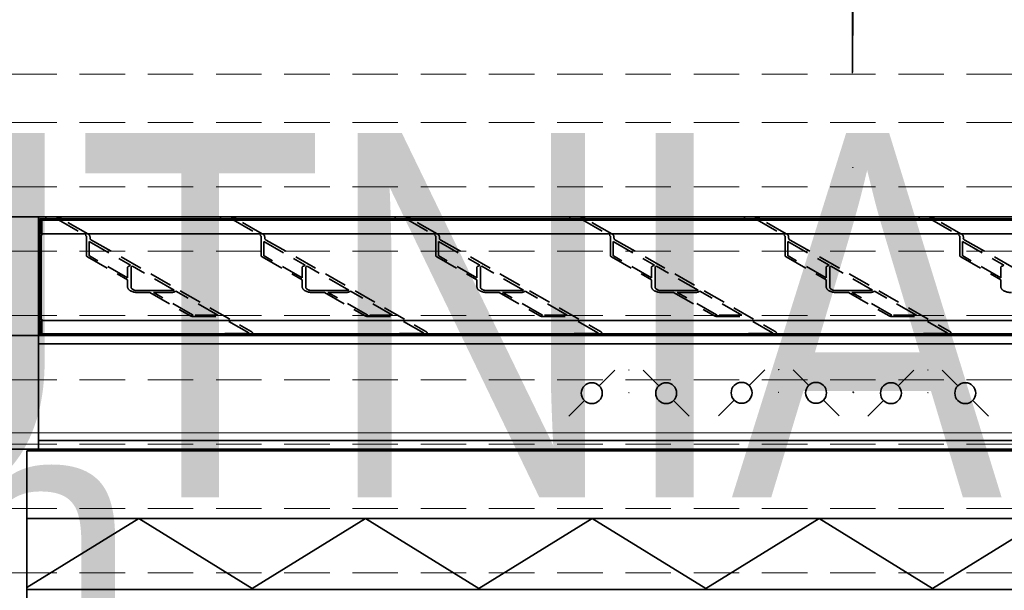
# Model space of a CAD drawing. Header units: millimetres. Extents: x 42175 to 97175, y 10092 to 468192.
# Tile 73 of 256: x 61544 to 62626, y 26253 to 26879. Entities that reach past the tile are written whole.
import ezdxf

# ---------------------------------------------------------------- set-up
doc = ezdxf.new("R2010")
doc.units = ezdxf.units.MM
doc.header["$XCLIPFRAME"] = 2
doc.linetypes.add('DASHED', pattern=[0.75, 0.5, -0.25])
doc.linetypes.add('HIDDEN', pattern=[0.375, 0.25, -0.125])
for name, color, linetype in [('10_ALL_FEATURES', 8, 'Continuous'), ('czarna_kolka', 8, 'Continuous'), ('DEFAULT_2', 8, 'Continuous'), ('FLUID-Cz2', 8, 'Continuous'), ('FLUID-Cz2-150-ARRDU', 8, 'Continuous'), ('FLUID-Wy2', 8, 'Continuous'), ('FLUID-Wy2-150-ARRDU', 8, 'Continuous'), ('FLUID-Wy2-150-ARRGR', 8, 'Continuous'), ('kontury', 8, 'Continuous')]:
    doc.layers.add(name, color=color, linetype=linetype)
doc.styles.add('STYL_AUTOMATYCZNY_1', font='ARIALN.TTF')
doc.styles.add('STYL_AUTOMATYCZNY_13', font='ARIALN.TTF', dxfattribs={"width": 0.8})
picture_1 = doc.add_image_def('image1.bmp', size_in_pixel=(951, 911))

msp = doc.modelspace()

# ---------------------------------------------------------------- linework, layer by layer
at = {"color": 8, "linetype": 'Continuous', "lineweight": 35, "ltscale": 100}
for p, q in [((61564.8, 26534.3), (61564.8, 26659.2)), ((61564.8, 26534.3), (61564.8, 26659.2)), ((61564.8, 26658.8), (61566.7, 26658.8)), ((61564.8, 26658.8), (61566.7, 26658.8)), ((61566.7, 26659.2), (61566.7, 26644.4)), ((61566.7, 26659.2), (61566.7, 26644.4)), ((61567.6, 26660.8), (61567.6, 26659.7)), ((61567.6, 26660.8), (63352.9, 26660.8)), ((61567.6, 26660.8), (61567.6, 26659.7)), ((61567.6, 26660.8), (63352.9, 26660.8)), ((61567.6, 26659.7), (61568.4, 26659.7)), ((61567.6, 26659.7), (61568.4, 26659.7)), ((61568.4, 26660.8), (61568.4, 26644.4)), ((61568.4, 26660.8), (61568.4, 26644.4)), ((61568.4, 26659.2), (63352.1, 26659.2)), ((61568.4, 26659.2), (63352.1, 26659.2)), ((61590.2, 26660.8), (61589.5, 26661.2)), ((61590.2, 26660.8), (61589.5, 26661.2)), ((61774.5, 26660.8), (61765.8, 26660.8)), ((61774.5, 26660.8), (61765.8, 26660.8)), ((61782.2, 26660.8), (61781.5, 26661.2)), ((61782.2, 26660.8), (61781.5, 26661.2)), ((61782.2, 26660.8), (61781.5, 26661.2)), ((61782.2, 26660.8), (61781.5, 26661.2)), ((61966.4, 26660.8), (61957.8, 26660.8)), ((61966.4, 26660.8), (61957.8, 26660.8)), ((61974.2, 26660.8), (61973.4, 26661.2)), ((61974.2, 26660.8), (61973.4, 26661.2)), ((61974.2, 26660.8), (61973.4, 26661.2)), ((61974.2, 26660.8), (61973.4, 26661.2)), ((62158.4, 26660.8), (62149.7, 26660.8)), ((62158.4, 26660.8), (62149.7, 26660.8)), ((62166.1, 26660.8), (62165.4, 26661.2)), ((62166.1, 26660.8), (62165.4, 26661.2)), ((62166.1, 26660.8), (62165.4, 26661.2)), ((62166.1, 26660.8), (62165.4, 26661.2)), ((62350.3, 26660.8), (62341.7, 26660.8)), ((62350.3, 26660.8), (62341.7, 26660.8)), ((62358.1, 26660.8), (62357.4, 26661.2)), ((62358.1, 26660.8), (62357.4, 26661.2)), ((62358.1, 26660.8), (62357.4, 26661.2)), ((62358.1, 26660.8), (62357.4, 26661.2)), ((62542.3, 26660.8), (62533.7, 26660.8)), ((62542.3, 26660.8), (62533.7, 26660.8)), ((62550.1, 26660.8), (62549.3, 26661.2)), ((62550.1, 26660.8), (62549.3, 26661.2)), ((62550.1, 26660.8), (62549.3, 26661.2)), ((62550.1, 26660.8), (62549.3, 26661.2)), ((61564.8, 26644.4), (61566.7, 26644.4)), ((61564.8, 26644.4), (61566.7, 26644.4)), ((61568.4, 26644.4), (61568.4, 26642.8)), ((61568.4, 26644.4), (63352.1, 26644.4)), ((61568.4, 26644.4), (61568.4, 26642.8)), ((61568.4, 26644.4), (63352.1, 26644.4)), ((61564.8, 26642.8), (61568.4, 26642.8)), ((61564.8, 26642.8), (61568.4, 26642.8)), ((61566.7, 26550.7), (61566.7, 26642.8)), ((61566.7, 26550.7), (61566.7, 26642.8)), ((61567.6, 26642.8), (61567.6, 26624.1)), ((61567.6, 26642.8), (61567.6, 26624.1)), ((61567.6, 26620.4), (61567.6, 26572.9)), ((61567.6, 26620.4), (61567.6, 26572.9)), ((61708.5, 26581.9), (61676.3, 26581.9)), ((61708.5, 26581.9), (61676.3, 26581.9)), ((61900.4, 26581.9), (61868.3, 26581.9)), ((61900.4, 26581.9), (61868.3, 26581.9)), ((62092.4, 26581.9), (62060.3, 26581.9)), ((62092.4, 26581.9), (62060.3, 26581.9)), ((62284.4, 26581.9), (62252.2, 26581.9)), ((62284.4, 26581.9), (62252.2, 26581.9)), ((62476.3, 26581.9), (62444.2, 26581.9)), ((62476.3, 26581.9), (62444.2, 26581.9)), ((61567.6, 26569.2), (61567.6, 26550.7)), ((61567.6, 26569.2), (61567.6, 26550.7)), ((61564.8, 26550.7), (61568.4, 26550.7)), ((61564.8, 26550.7), (61568.4, 26550.7)), ((61564.8, 26549.2), (61566.7, 26549.2)), ((61564.8, 26549.2), (61566.7, 26549.2)), ((61566.7, 26534.3), (61566.7, 26549.2)), ((61566.7, 26534.3), (61566.7, 26549.2)), ((61568.4, 26549.2), (61568.4, 26550.7)), ((61568.4, 26549.2), (61568.4, 26550.7)), ((61568.4, 26549.2), (61568.4, 26532.9)), ((61568.4, 26549.2), (63352.1, 26549.2)), ((61568.4, 26549.2), (61568.4, 26532.9)), ((61568.4, 26549.2), (63352.1, 26549.2)), ((61564.8, 26534.8), (61566.7, 26534.8)), ((61564.8, 26534.8), (61566.7, 26534.8)), ((61564.8, 26532.8), (61564.8, 26407.8)), ((61564.8, 26532.8), (61564.8, 26407.8)), ((61567.6, 26532.8), (61567.6, 26533.8)), ((61567.6, 26533.8), (61568.4, 26533.8)), ((61567.6, 26532.8), (61567.6, 26533.8)), ((61567.6, 26533.8), (61568.4, 26533.8)), ((61568.4, 26534.3), (63352.1, 26534.3)), ((61568.4, 26534.3), (63352.1, 26534.3)), ((61564.8, 26523.4), (63355.8, 26523.4)), ((61564.8, 26523.4), (63355.8, 26523.4)), ((61564.8, 26417.2), (63355.8, 26417.2)), ((61564.8, 26417.2), (63355.8, 26417.2)), ((61551.8, 26407.8), (61511.8, 26407.8)), ((61551.8, 26407.8), (61511.8, 26407.8)), ((61551.8, 26407.8), (63368.8, 26407.8)), ((61551.8, 26407.8), (63368.8, 26407.8)), ((61551.8, 26405.8), (63368.8, 26405.8)), ((61551.8, 26405.8), (61551.8, 25326.8)), ((61551.8, 26405.8), (63368.8, 26405.8)), ((61551.8, 26405.8), (61551.8, 25330.8)), ((61564.8, 26407.8), (61564.8, 26405.8)), ((61564.8, 26407.8), (61564.8, 26405.8))]:
    msp.add_line(p, q, dxfattribs=at)
at = {"color": 8, "linetype": 'Continuous', "lineweight": 35, "ltscale": 100, "flags": 128}
for points in [[(61534.8, 26652.6), (61534.8, 26662.8), (63385.8, 26662.8), (63385.8, 26652.6)], [(61534.8, 26652.6), (61534.8, 26662.8), (63385.8, 26662.8), (63385.8, 26652.6)], [(61534.8, 26543), (61534.8, 26532.8), (63385.8, 26532.8), (63385.8, 26543)], [(61534.8, 26543), (61534.8, 26532.8), (63385.8, 26532.8), (63385.8, 26543)], [(61534.8, 26523), (61534.8, 26532.8), (63385.8, 26532.8), (63385.8, 26523)], [(61534.8, 26523), (61534.8, 26532.8), (63385.8, 26532.8), (63385.8, 26523)], [(61534.8, 26417.6), (61534.8, 26407.8), (63385.8, 26407.8), (63385.8, 26417.6)], [(61534.8, 26417.6), (61534.8, 26407.8), (63385.8, 26407.8), (63385.8, 26417.6)]]:
    msp.add_lwpolyline(points, dxfattribs=at)
for points in [[(61564.8, 26662.8), (61564.8, 26532.8), (63355.8, 26532.8), (63355.8, 26662.8)], [(61564.8, 26662.8), (61564.8, 26532.8), (63355.8, 26532.8), (63355.8, 26662.8)], [(61511.8, 26407.8), (63368.8, 26407.8), (63368.8, 24439.8), (61511.8, 24439.8)]]:
    msp.add_lwpolyline(points, close=True, dxfattribs=at)
at = {"color": 8, "linetype": 'Continuous', "lineweight": 35, "ltscale": 100}
for centre, radius in [((62213.7, 26494.8), 0.0277), ((62213.7, 26494.8), 0.0277), ((62378.4, 26495.1), 0.0277), ((62378.4, 26495.1), 0.0277), ((62542.5, 26494.8), 0.0277), ((62542.5, 26494.8), 0.0277), ((62213.7, 26469.8), 0.00994), ((62213.7, 26469.8), 0.00994), ((62378.4, 26470.1), 0.00994), ((62378.4, 26470.1), 0.00994), ((62460.3, 26470.3), 0.35), ((62460.3, 26470.3), 0.35), ((62542.5, 26469.8), 0.00994), ((62542.5, 26469.8), 0.00994)]:
    msp.add_circle(centre, radius, dxfattribs=at)
for centre, major_axis, start_param, end_param in [((61567.6, 26659.2), (2.88, 0), 1.570796, 3.141593), ((61567.6, 26659.2), (2.88, 0), 1.570796, 3.141593), ((61567.6, 26659.2), (0.96, 0), 1.570796, 3.141593), ((61567.6, 26659.2), (0.96, 0), 1.570796, 3.141593), ((61582.5, 26657.7), (9.6, 0), 0.750492, 1.570796), ((61582.5, 26657.7), (9.6, 0), 0.750492, 1.570796), ((61774.5, 26657.7), (9.6, 0), 0.750492, 1.570796), ((61774.5, 26657.7), (9.6, 0), 0.750492, 1.570796), ((61774.5, 26657.7), (9.6, 0), 0.750492, 1.570796), ((61774.5, 26657.7), (9.6, 0), 0.750492, 1.570796), ((61966.4, 26657.7), (9.6, 0), 0.750492, 1.570796), ((61966.4, 26657.7), (9.6, 0), 0.750492, 1.570796), ((61966.4, 26657.7), (9.6, 0), 0.750492, 1.570796), ((61966.4, 26657.7), (9.6, 0), 0.750492, 1.570796), ((62158.4, 26657.7), (9.6, 0), 0.750492, 1.570796), ((62158.4, 26657.7), (9.6, 0), 0.750492, 1.570796), ((62158.4, 26657.7), (9.6, 0), 0.750492, 1.570796), ((62158.4, 26657.7), (9.6, 0), 0.750492, 1.570796), ((62350.3, 26657.7), (9.6, 0), 0.750492, 1.570796), ((62350.3, 26657.7), (9.6, 0), 0.750492, 1.570796), ((62350.3, 26657.7), (9.6, 0), 0.750492, 1.570796), ((62350.3, 26657.7), (9.6, 0), 0.750492, 1.570796), ((62542.3, 26657.7), (9.6, 0), 0.750492, 1.570796), ((62542.3, 26657.7), (9.6, 0), 0.750492, 1.570796), ((62542.3, 26657.7), (9.6, 0), 0.750492, 1.570796), ((62542.3, 26657.7), (9.6, 0), 0.750492, 1.570796), ((61567.6, 26534.3), (2.88, 0), 3.141593, 4.553112), ((61567.6, 26534.3), (2.88, 0), 3.141593, 4.553112), ((61567.6, 26534.3), (0.96, 0), 3.141593, 4.712389), ((61567.6, 26534.3), (0.96, 0), 3.141593, 4.712389)]:
    msp.add_ellipse(centre, major_axis=major_axis, ratio=0.533244, start_param=start_param, end_param=end_param, dxfattribs=at)
at = {"layer": '10_ALL_FEATURES', "color": 8, "linetype": 'Continuous', "lineweight": 35, "ltscale": 100}
for p, q in [((61572.9, 26662.3), (61572.9, 26661.3)), ((61572.9, 26662.3), (61572.9, 26661.3)), ((61582.5, 26662.8), (61573.9, 26662.8)), ((61582.5, 26662.8), (61573.9, 26662.8)), ((61764.9, 26662.3), (61764.9, 26661.3)), ((61764.9, 26662.3), (61764.9, 26661.3)), ((61764.9, 26662.3), (61764.9, 26661.3)), ((61764.9, 26662.3), (61764.9, 26661.3)), ((61774.5, 26662.8), (61765.8, 26662.8)), ((61774.5, 26662.8), (61765.8, 26662.8)), ((61774.5, 26662.8), (61765.8, 26662.8)), ((61774.5, 26662.8), (61765.8, 26662.8)), ((61956.8, 26662.3), (61956.8, 26661.3)), ((61956.8, 26662.3), (61956.8, 26661.3)), ((61956.8, 26662.3), (61956.8, 26661.3)), ((61956.8, 26662.3), (61956.8, 26661.3)), ((61966.4, 26662.8), (61957.8, 26662.8)), ((61966.4, 26662.8), (61957.8, 26662.8)), ((61966.4, 26662.8), (61957.8, 26662.8)), ((61966.4, 26662.8), (61957.8, 26662.8)), ((62148.8, 26662.3), (62148.8, 26661.3)), ((62148.8, 26662.3), (62148.8, 26661.3)), ((62148.8, 26662.3), (62148.8, 26661.3)), ((62148.8, 26662.3), (62148.8, 26661.3)), ((62158.4, 26662.8), (62149.7, 26662.8)), ((62158.4, 26662.8), (62149.7, 26662.8)), ((62158.4, 26662.8), (62149.7, 26662.8)), ((62158.4, 26662.8), (62149.7, 26662.8)), ((62340.7, 26662.3), (62340.7, 26661.3)), ((62340.7, 26662.3), (62340.7, 26661.3)), ((62340.7, 26662.3), (62340.7, 26661.3)), ((62340.7, 26662.3), (62340.7, 26661.3)), ((62350.3, 26662.8), (62341.7, 26662.8)), ((62350.3, 26662.8), (62341.7, 26662.8)), ((62350.3, 26662.8), (62341.7, 26662.8)), ((62350.3, 26662.8), (62341.7, 26662.8)), ((62532.7, 26662.3), (62532.7, 26661.3)), ((62532.7, 26662.3), (62532.7, 26661.3)), ((62532.7, 26662.3), (62532.7, 26661.3)), ((62532.7, 26662.3), (62532.7, 26661.3)), ((62542.3, 26662.8), (62533.7, 26662.8)), ((62542.3, 26662.8), (62533.7, 26662.8)), ((62542.3, 26662.8), (62533.7, 26662.8)), ((62542.3, 26662.8), (62533.7, 26662.8))]:
    msp.add_line(p, q, dxfattribs=at)
at = {"layer": '10_ALL_FEATURES', "color": 8, "linetype": 'HIDDEN', "lineweight": 35, "ltscale": 100}
for p, q in [((61573.9, 26660.8), (61582.5, 26660.8)), ((61573.9, 26660.8), (61582.5, 26660.8)), ((61765.8, 26660.8), (61774.5, 26660.8)), ((61765.8, 26660.8), (61774.5, 26660.8)), ((61957.8, 26660.8), (61966.4, 26660.8)), ((61957.8, 26660.8), (61966.4, 26660.8)), ((62149.7, 26660.8), (62158.4, 26660.8)), ((62149.7, 26660.8), (62158.4, 26660.8)), ((62341.7, 26660.8), (62350.3, 26660.8)), ((62341.7, 26660.8), (62350.3, 26660.8)), ((62533.7, 26660.8), (62542.3, 26660.8)), ((62533.7, 26660.8), (62542.3, 26660.8)), ((61769.2, 26534.3), (61769.2, 26533.3)), ((61769.2, 26534.3), (61769.2, 26533.3)), ((61795.1, 26534.8), (61770.1, 26534.8)), ((61795.1, 26534.8), (61770.1, 26534.8)), ((61961.1, 26534.3), (61961.1, 26533.3)), ((61961.1, 26534.3), (61961.1, 26533.3)), ((61961.1, 26534.3), (61961.1, 26533.3)), ((61961.1, 26534.3), (61961.1, 26533.3)), ((61987.1, 26534.8), (61962.1, 26534.8)), ((61987.1, 26534.8), (61962.1, 26534.8)), ((61987.1, 26534.8), (61962.1, 26534.8)), ((61987.1, 26534.8), (61962.1, 26534.8)), ((62153.1, 26534.3), (62153.1, 26533.3)), ((62153.1, 26534.3), (62153.1, 26533.3)), ((62153.1, 26534.3), (62153.1, 26533.3)), ((62153.1, 26534.3), (62153.1, 26533.3)), ((62179, 26534.8), (62154.1, 26534.8)), ((62179, 26534.8), (62154.1, 26534.8)), ((62179, 26534.8), (62154.1, 26534.8)), ((62179, 26534.8), (62154.1, 26534.8)), ((62345.1, 26534.3), (62345.1, 26533.3)), ((62345.1, 26534.3), (62345.1, 26533.3)), ((62345.1, 26534.3), (62345.1, 26533.3)), ((62345.1, 26534.3), (62345.1, 26533.3)), ((62371, 26534.8), (62346, 26534.8)), ((62371, 26534.8), (62346, 26534.8)), ((62371, 26534.8), (62346, 26534.8)), ((62371, 26534.8), (62346, 26534.8)), ((62537, 26534.3), (62537, 26533.3)), ((62537, 26534.3), (62537, 26533.3)), ((62537, 26534.3), (62537, 26533.3)), ((62537, 26534.3), (62537, 26533.3)), ((62562.9, 26534.8), (62538, 26534.8)), ((62562.9, 26534.8), (62538, 26534.8)), ((62562.9, 26534.8), (62538, 26534.8)), ((62562.9, 26534.8), (62538, 26534.8))]:
    msp.add_line(p, q, dxfattribs=at)
at = {"layer": '10_ALL_FEATURES', "color": 8, "linetype": 'Continuous', "lineweight": 35, "ltscale": 100}
for centre, start_param, end_param in [((61573.9, 26662.3), 1.570796, 3.141593), ((61573.9, 26662.3), 1.570796, 3.141593), ((61573.9, 26661.3), 3.141593, 4.712389), ((61573.9, 26661.3), 3.141593, 4.712389), ((61765.8, 26662.3), 1.570796, 3.141593), ((61765.8, 26662.3), 1.570796, 3.141593), ((61765.8, 26662.3), 1.570796, 3.141593), ((61765.8, 26662.3), 1.570796, 3.141593), ((61765.8, 26661.3), 3.141593, 4.712389), ((61765.8, 26661.3), 3.141593, 4.712389), ((61765.8, 26661.3), 3.141593, 4.712389), ((61765.8, 26661.3), 3.141593, 4.712389), ((61957.8, 26662.3), 1.570796, 3.141593), ((61957.8, 26662.3), 1.570796, 3.141593), ((61957.8, 26662.3), 1.570796, 3.141593), ((61957.8, 26662.3), 1.570796, 3.141593), ((61957.8, 26661.3), 3.141593, 4.712389), ((61957.8, 26661.3), 3.141593, 4.712389), ((61957.8, 26661.3), 3.141593, 4.712389), ((61957.8, 26661.3), 3.141593, 4.712389), ((62149.7, 26662.3), 1.570796, 3.141593), ((62149.7, 26662.3), 1.570796, 3.141593), ((62149.7, 26662.3), 1.570796, 3.141593), ((62149.7, 26662.3), 1.570796, 3.141593), ((62149.7, 26661.3), 3.141593, 4.712389), ((62149.7, 26661.3), 3.141593, 4.712389), ((62149.7, 26661.3), 3.141593, 4.712389), ((62149.7, 26661.3), 3.141593, 4.712389), ((62341.7, 26662.3), 1.570796, 3.141593), ((62341.7, 26662.3), 1.570796, 3.141593), ((62341.7, 26662.3), 1.570796, 3.141593), ((62341.7, 26662.3), 1.570796, 3.141593), ((62341.7, 26661.3), 3.141593, 4.712389), ((62341.7, 26661.3), 3.141593, 4.712389), ((62341.7, 26661.3), 3.141593, 4.712389), ((62341.7, 26661.3), 3.141593, 4.712389), ((62533.7, 26662.3), 1.570796, 3.141593), ((62533.7, 26662.3), 1.570796, 3.141593), ((62533.7, 26662.3), 1.570796, 3.141593), ((62533.7, 26662.3), 1.570796, 3.141593), ((62533.7, 26661.3), 3.141593, 4.712389), ((62533.7, 26661.3), 3.141593, 4.712389), ((62533.7, 26661.3), 3.141593, 4.712389), ((62533.7, 26661.3), 3.141593, 4.712389)]:
    msp.add_ellipse(centre, major_axis=(0.96, 0), ratio=0.533244, start_param=start_param, end_param=end_param, dxfattribs=at)
at = {"layer": '10_ALL_FEATURES', "color": 8, "linetype": 'HIDDEN', "lineweight": 35, "ltscale": 100}
for centre, major_axis, start_param, end_param in [((61674.2, 26586), (11.5, 0), 3.141593, 4.712389), ((61674.2, 26586), (11.5, 0), 3.141593, 4.712389), ((61866.2, 26586), (11.5, 0), 3.141593, 4.712389), ((61866.2, 26586), (11.5, 0), 3.141593, 4.712389), ((62058.2, 26586), (11.5, 0), 3.141593, 4.712389), ((62058.2, 26586), (11.5, 0), 3.141593, 4.712389), ((62250.1, 26586), (11.5, 0), 3.141593, 4.712389), ((62250.1, 26586), (11.5, 0), 3.141593, 4.712389), ((62442.1, 26586), (11.5, 0), 3.141593, 4.712389), ((62442.1, 26586), (11.5, 0), 3.141593, 4.712389), ((62634.1, 26586), (11.5, 0), 3.141593, 4.712389), ((62634.1, 26586), (11.5, 0), 3.141593, 4.712389), ((61770.1, 26534.3), (0.96, 0), 1.570796, 3.141593), ((61770.1, 26534.3), (0.96, 0), 1.570796, 3.141593), ((61770.1, 26533.3), (0.96, 0), 3.141593, 4.712389), ((61770.1, 26533.3), (0.96, 0), 3.141593, 4.712389), ((61962.1, 26534.3), (0.96, 0), 1.570796, 3.141593), ((61962.1, 26534.3), (0.96, 0), 1.570796, 3.141593), ((61962.1, 26534.3), (0.96, 0), 1.570796, 3.141593), ((61962.1, 26534.3), (0.96, 0), 1.570796, 3.141593), ((61962.1, 26533.3), (0.96, 0), 3.141593, 4.712389), ((61962.1, 26533.3), (0.96, 0), 3.141593, 4.712389), ((61962.1, 26533.3), (0.96, 0), 3.141593, 4.712389), ((61962.1, 26533.3), (0.96, 0), 3.141593, 4.712389), ((62154.1, 26534.3), (0.96, 0), 1.570796, 3.141593), ((62154.1, 26534.3), (0.96, 0), 1.570796, 3.141593), ((62154.1, 26534.3), (0.96, 0), 1.570796, 3.141593), ((62154.1, 26534.3), (0.96, 0), 1.570796, 3.141593), ((62154.1, 26533.3), (0.96, 0), 3.141593, 4.712389), ((62154.1, 26533.3), (0.96, 0), 3.141593, 4.712389), ((62154.1, 26533.3), (0.96, 0), 3.141593, 4.712389), ((62154.1, 26533.3), (0.96, 0), 3.141593, 4.712389), ((62346, 26534.3), (0.96, 0), 1.570796, 3.141593), ((62346, 26534.3), (0.96, 0), 1.570796, 3.141593), ((62346, 26534.3), (0.96, 0), 1.570796, 3.141593), ((62346, 26534.3), (0.96, 0), 1.570796, 3.141593), ((62346, 26533.3), (0.96, 0), 3.141593, 4.712389), ((62346, 26533.3), (0.96, 0), 3.141593, 4.712389), ((62346, 26533.3), (0.96, 0), 3.141593, 4.712389), ((62346, 26533.3), (0.96, 0), 3.141593, 4.712389), ((62538, 26534.3), (0.96, 0), 1.570796, 3.141593), ((62538, 26534.3), (0.96, 0), 1.570796, 3.141593), ((62538, 26534.3), (0.96, 0), 1.570796, 3.141593), ((62538, 26534.3), (0.96, 0), 1.570796, 3.141593), ((62538, 26533.3), (0.96, 0), 3.141593, 4.712389), ((62538, 26533.3), (0.96, 0), 3.141593, 4.712389), ((62538, 26533.3), (0.96, 0), 3.141593, 4.712389), ((62538, 26533.3), (0.96, 0), 3.141593, 4.712389)]:
    msp.add_ellipse(centre, major_axis=major_axis, ratio=0.533244, start_param=start_param, end_param=end_param, dxfattribs=at)
at = {"layer": 'czarna_kolka', "color": 8, "linetype": 'Continuous', "lineweight": 35, "ltscale": 100}
for p, q in [((62181, 26477.5), (62198.3, 26494.7)), ((62181, 26477.5), (62198.3, 26494.7)), ((62229.3, 26494.7), (62246.6, 26477.5)), ((62229.3, 26494.7), (62246.6, 26477.5)), ((62345.8, 26477.8), (62363, 26495)), ((62345.8, 26477.8), (62363, 26495)), ((62394.1, 26495), (62411.3, 26477.8)), ((62394.1, 26495), (62411.3, 26477.8)), ((62509.8, 26477.5), (62527, 26494.7)), ((62509.8, 26477.5), (62527, 26494.7)), ((62558.1, 26494.7), (62575.3, 26477.5)), ((62558.1, 26494.7), (62575.3, 26477.5)), ((62147.5, 26444), (62164.8, 26461.2)), ((62147.5, 26444), (62164.8, 26461.2)), ((62262.8, 26461.2), (62280, 26444)), ((62262.8, 26461.2), (62280, 26444)), ((62312.3, 26444.3), (62329.5, 26461.5)), ((62312.3, 26444.3), (62329.5, 26461.5)), ((62427.5, 26461.5), (62444.8, 26444.3)), ((62427.5, 26461.5), (62444.8, 26444.3)), ((62476.3, 26444), (62493.5, 26461.2)), ((62476.3, 26444), (62493.5, 26461.2)), ((62591.6, 26461.2), (62608.8, 26444)), ((62591.6, 26461.2), (62608.8, 26444))]:
    msp.add_line(p, q, dxfattribs=at)
for centre in [(62172.9, 26469.3), (62172.9, 26469.3), (62254.7, 26469.3), (62254.7, 26469.3), (62337.6, 26469.7), (62337.6, 26469.7), (62419.4, 26469.7), (62419.4, 26469.7), (62501.7, 26469.3), (62501.7, 26469.3), (62583.4, 26469.3), (62583.4, 26469.3)]:
    msp.add_circle(centre, 11.5, dxfattribs=at)
at = {"layer": 'DEFAULT_2', "color": 8, "linetype": 'HIDDEN', "lineweight": 35, "ltscale": 100}
for p, q in [((61568.4, 26659.7), (63352.1, 26659.7)), ((61568.4, 26659.7), (63352.1, 26659.7)), ((61586.7, 26659.8), (61616.1, 26643)), ((61586.7, 26659.8), (61616.1, 26643)), ((61618.9, 26644.4), (61590.2, 26660.8)), ((61618.9, 26644.4), (61590.2, 26660.8)), ((61670.3, 26660.8), (61670.3, 26659.7)), ((61670.3, 26660.8), (61670.3, 26659.7)), ((61695.3, 26659.7), (61695.3, 26660.8)), ((61695.3, 26659.7), (61695.3, 26660.8)), ((61778.7, 26659.8), (61808, 26643)), ((61778.7, 26659.8), (61808, 26643)), ((61810.8, 26644.4), (61782.2, 26660.8)), ((61810.8, 26644.4), (61782.2, 26660.8)), ((61970.6, 26659.8), (62000, 26643)), ((61970.6, 26659.8), (62000, 26643)), ((62002.8, 26644.4), (61974.2, 26660.8)), ((62002.8, 26644.4), (61974.2, 26660.8)), ((62162.6, 26659.8), (62191.9, 26643)), ((62162.6, 26659.8), (62191.9, 26643)), ((62194.8, 26644.4), (62166.1, 26660.8)), ((62194.8, 26644.4), (62166.1, 26660.8)), ((62188.6, 26660.8), (62188.6, 26659.7)), ((62188.6, 26660.8), (62188.6, 26659.7)), ((62213.6, 26659.7), (62213.6, 26660.8)), ((62213.6, 26659.7), (62213.6, 26660.8)), ((62354.5, 26659.8), (62383.9, 26643)), ((62354.5, 26659.8), (62383.9, 26643)), ((62386.7, 26644.4), (62358.1, 26660.8)), ((62386.7, 26644.4), (62358.1, 26660.8)), ((62546.5, 26659.8), (62575.9, 26643)), ((62546.5, 26659.8), (62575.9, 26643)), ((62578.7, 26644.4), (62550.1, 26660.8)), ((62578.7, 26644.4), (62550.1, 26660.8)), ((61617.6, 26620.4), (61617.6, 26640.9)), ((61617.6, 26620.4), (61617.6, 26640.9)), ((61620.5, 26620.4), (61620.5, 26636)), ((61620.5, 26636), (61666, 26609.9)), ((61620.5, 26620.4), (61620.5, 26636)), ((61620.5, 26636), (61666, 26609.9)), ((61621.4, 26639.6), (61621.4, 26640.9)), ((61621.4, 26639.6), (61621.4, 26640.9)), ((61623, 26637.5), (61798.6, 26537.1)), ((61623, 26637.5), (61798.6, 26537.1)), ((61809.6, 26620.4), (61809.6, 26640.9)), ((61809.6, 26620.4), (61809.6, 26640.9)), ((61812.4, 26620.4), (61812.4, 26636)), ((61812.4, 26636), (61858, 26609.9)), ((61812.4, 26620.4), (61812.4, 26636)), ((61812.4, 26636), (61858, 26609.9)), ((61813.4, 26639.6), (61813.4, 26640.9)), ((61813.4, 26639.6), (61813.4, 26640.9)), ((61815, 26637.5), (61990.6, 26537.1)), ((61815, 26637.5), (61990.6, 26537.1)), ((62001.5, 26620.4), (62001.5, 26640.9)), ((62001.5, 26620.4), (62001.5, 26640.9)), ((62004.4, 26620.4), (62004.4, 26636)), ((62004.4, 26636), (62049.9, 26609.9)), ((62004.4, 26620.4), (62004.4, 26636)), ((62004.4, 26636), (62049.9, 26609.9)), ((62005.4, 26639.6), (62005.4, 26640.9)), ((62005.4, 26639.6), (62005.4, 26640.9)), ((62006.9, 26637.5), (62182.5, 26537.1)), ((62006.9, 26637.5), (62182.5, 26537.1)), ((62193.5, 26620.4), (62193.5, 26640.9)), ((62193.5, 26620.4), (62193.5, 26640.9)), ((62196.4, 26620.4), (62196.4, 26636)), ((62196.4, 26636), (62241.9, 26609.9)), ((62196.4, 26620.4), (62196.4, 26636)), ((62196.4, 26636), (62241.9, 26609.9)), ((62197.3, 26639.6), (62197.3, 26640.9)), ((62197.3, 26639.6), (62197.3, 26640.9)), ((62198.9, 26637.5), (62374.5, 26537.1)), ((62198.9, 26637.5), (62374.5, 26537.1)), ((62385.5, 26620.4), (62385.5, 26640.9)), ((62385.5, 26620.4), (62385.5, 26640.9)), ((62388.3, 26620.4), (62388.3, 26636)), ((62388.3, 26636), (62433.9, 26609.9)), ((62388.3, 26620.4), (62388.3, 26636)), ((62388.3, 26636), (62433.9, 26609.9)), ((62389.3, 26639.6), (62389.3, 26640.9)), ((62389.3, 26639.6), (62389.3, 26640.9)), ((62390.8, 26637.5), (62566.4, 26537.1)), ((62390.8, 26637.5), (62566.4, 26537.1)), ((62577.4, 26620.4), (62577.4, 26640.9)), ((62577.4, 26620.4), (62577.4, 26640.9)), ((62580.3, 26620.4), (62580.3, 26636)), ((62580.3, 26636), (62625.8, 26609.9)), ((62580.3, 26620.4), (62580.3, 26636)), ((62580.3, 26636), (62625.8, 26609.9)), ((62581.3, 26639.6), (62581.3, 26640.9)), ((62581.3, 26639.6), (62581.3, 26640.9)), ((62582.8, 26637.5), (62758.4, 26537.1)), ((62582.8, 26637.5), (62758.4, 26537.1)), ((61567.6, 26620.4), (61567.6, 26624.1)), ((61567.6, 26620.4), (61567.6, 26624.1)), ((61618.6, 26619), (61662.7, 26593.8)), ((61618.6, 26619), (61662.7, 26593.8)), ((61662.7, 26596), (61620.7, 26620)), ((61662.7, 26596), (61620.7, 26620)), ((61810.6, 26619), (61854.7, 26593.8)), ((61810.6, 26619), (61854.7, 26593.8)), ((61854.7, 26596), (61812.7, 26620)), ((61854.7, 26596), (61812.7, 26620)), ((62002.6, 26619), (62046.6, 26593.8)), ((62002.6, 26619), (62046.6, 26593.8)), ((62046.6, 26596), (62004.7, 26620)), ((62046.6, 26596), (62004.7, 26620)), ((62194.5, 26619), (62238.6, 26593.8)), ((62194.5, 26619), (62238.6, 26593.8)), ((62238.6, 26596), (62196.6, 26620)), ((62238.6, 26596), (62196.6, 26620)), ((62386.5, 26619), (62430.6, 26593.8)), ((62386.5, 26619), (62430.6, 26593.8)), ((62430.6, 26596), (62388.6, 26620)), ((62430.6, 26596), (62388.6, 26620)), ((62578.4, 26619), (62622.5, 26593.8)), ((62578.4, 26619), (62622.5, 26593.8)), ((62622.5, 26596), (62580.6, 26620)), ((62622.5, 26596), (62580.6, 26620)), ((61662.7, 26607.4), (61662.7, 26596)), ((61662.7, 26607.4), (61662.7, 26596)), ((61666, 26609.9), (61663.9, 26608.9)), ((61666, 26609.9), (61663.9, 26608.9)), ((61666.6, 26607.9), (61666.6, 26586)), ((61666.6, 26607.9), (61666.6, 26586)), ((61668, 26608.8), (61666.9, 26608.3)), ((61668, 26608.8), (61666.9, 26608.3)), ((61713.8, 26582.6), (61668, 26608.8)), ((61713.8, 26582.6), (61668, 26608.8)), ((61854.7, 26607.4), (61854.7, 26596)), ((61854.7, 26607.4), (61854.7, 26596)), ((61858, 26609.9), (61855.9, 26608.9)), ((61858, 26609.9), (61855.9, 26608.9)), ((61858.5, 26607.9), (61858.5, 26586)), ((61858.5, 26607.9), (61858.5, 26586)), ((61859.9, 26608.8), (61858.8, 26608.3)), ((61859.9, 26608.8), (61858.8, 26608.3)), ((61905.8, 26582.6), (61859.9, 26608.8)), ((61905.8, 26582.6), (61859.9, 26608.8)), ((62046.6, 26607.4), (62046.6, 26596)), ((62046.6, 26607.4), (62046.6, 26596)), ((62049.9, 26609.9), (62047.9, 26608.9)), ((62049.9, 26609.9), (62047.9, 26608.9)), ((62050.5, 26607.9), (62050.5, 26586)), ((62050.5, 26607.9), (62050.5, 26586)), ((62051.9, 26608.8), (62050.8, 26608.3)), ((62051.9, 26608.8), (62050.8, 26608.3)), ((62097.7, 26582.6), (62051.9, 26608.8)), ((62097.7, 26582.6), (62051.9, 26608.8)), ((62238.6, 26607.4), (62238.6, 26596)), ((62238.6, 26607.4), (62238.6, 26596)), ((62241.9, 26609.9), (62239.8, 26608.9)), ((62241.9, 26609.9), (62239.8, 26608.9)), ((62242.4, 26607.9), (62242.4, 26586)), ((62242.4, 26607.9), (62242.4, 26586)), ((62243.9, 26608.8), (62242.8, 26608.3)), ((62243.9, 26608.8), (62242.8, 26608.3)), ((62289.7, 26582.6), (62243.9, 26608.8)), ((62289.7, 26582.6), (62243.9, 26608.8)), ((62430.6, 26607.4), (62430.6, 26596)), ((62430.6, 26607.4), (62430.6, 26596)), ((62433.9, 26609.9), (62431.8, 26608.9)), ((62433.9, 26609.9), (62431.8, 26608.9)), ((62434.4, 26607.9), (62434.4, 26586)), ((62434.4, 26607.9), (62434.4, 26586)), ((62435.8, 26608.8), (62434.7, 26608.3)), ((62435.8, 26608.8), (62434.7, 26608.3)), ((62481.6, 26582.6), (62435.8, 26608.8)), ((62481.6, 26582.6), (62435.8, 26608.8)), ((62622.5, 26607.4), (62622.5, 26596)), ((62622.5, 26607.4), (62622.5, 26596)), ((62625.8, 26609.9), (62623.8, 26608.9)), ((62625.8, 26609.9), (62623.8, 26608.9)), ((61662.7, 26593.8), (61662.7, 26586)), ((61662.7, 26593.8), (61662.7, 26586)), ((61854.7, 26593.8), (61854.7, 26586)), ((61854.7, 26593.8), (61854.7, 26586)), ((62046.6, 26593.8), (62046.6, 26586)), ((62046.6, 26593.8), (62046.6, 26586)), ((62238.6, 26593.8), (62238.6, 26586)), ((62238.6, 26593.8), (62238.6, 26586)), ((62430.6, 26593.8), (62430.6, 26586)), ((62430.6, 26593.8), (62430.6, 26586)), ((62622.5, 26593.8), (62622.5, 26586)), ((62622.5, 26593.8), (62622.5, 26586)), ((61674.2, 26581.9), (61676.3, 26581.9)), ((61674.2, 26581.9), (61676.3, 26581.9)), ((61674.2, 26579.9), (61687, 26579.9)), ((61674.2, 26579.9), (61687, 26579.9)), ((61687, 26579.9), (61731.9, 26554.2)), ((61687, 26579.9), (61731.9, 26554.2)), ((61691, 26579.9), (61711, 26579.9)), ((61734, 26555.3), (61691, 26579.9)), ((61691, 26579.9), (61711, 26579.9)), ((61734, 26555.3), (61691, 26579.9)), ((61708.5, 26581.9), (61712.1, 26581.9)), ((61708.5, 26581.9), (61712.1, 26581.9)), ((61712.7, 26582.1), (61713.8, 26582.6)), ((61712.7, 26582.1), (61713.8, 26582.6)), ((61713.7, 26580.4), (61715.8, 26581.5)), ((61713.7, 26580.4), (61715.8, 26581.5)), ((61761.9, 26555.1), (61715.8, 26581.5)), ((61761.9, 26555.1), (61715.8, 26581.5)), ((61866.2, 26581.9), (61868.3, 26581.9)), ((61866.2, 26581.9), (61868.3, 26581.9)), ((61866.2, 26579.9), (61879, 26579.9)), ((61866.2, 26579.9), (61879, 26579.9)), ((61879, 26579.9), (61923.9, 26554.2)), ((61879, 26579.9), (61923.9, 26554.2)), ((61882.9, 26579.9), (61903, 26579.9)), ((61926, 26555.3), (61882.9, 26579.9)), ((61882.9, 26579.9), (61903, 26579.9)), ((61926, 26555.3), (61882.9, 26579.9)), ((61900.4, 26581.9), (61904, 26581.9)), ((61900.4, 26581.9), (61904, 26581.9)), ((61904.7, 26582.1), (61905.8, 26582.6)), ((61904.7, 26582.1), (61905.8, 26582.6)), ((61905.6, 26580.4), (61907.7, 26581.5)), ((61905.6, 26580.4), (61907.7, 26581.5)), ((61953.9, 26555.1), (61907.7, 26581.5)), ((61953.9, 26555.1), (61907.7, 26581.5)), ((62058.2, 26581.9), (62060.3, 26581.9)), ((62058.2, 26581.9), (62060.3, 26581.9)), ((62058.2, 26579.9), (62071, 26579.9)), ((62058.2, 26579.9), (62071, 26579.9)), ((62071, 26579.9), (62115.9, 26554.2)), ((62071, 26579.9), (62115.9, 26554.2)), ((62074.9, 26579.9), (62095, 26579.9)), ((62118, 26555.3), (62074.9, 26579.9)), ((62074.9, 26579.9), (62095, 26579.9)), ((62118, 26555.3), (62074.9, 26579.9)), ((62092.4, 26581.9), (62096, 26581.9)), ((62092.4, 26581.9), (62096, 26581.9)), ((62096.7, 26582.1), (62097.7, 26582.6)), ((62096.7, 26582.1), (62097.7, 26582.6)), ((62097.6, 26580.4), (62099.7, 26581.5)), ((62097.6, 26580.4), (62099.7, 26581.5)), ((62145.8, 26555.1), (62099.7, 26581.5)), ((62145.8, 26555.1), (62099.7, 26581.5)), ((62250.1, 26581.9), (62252.2, 26581.9)), ((62250.1, 26581.9), (62252.2, 26581.9)), ((62250.1, 26579.9), (62262.9, 26579.9)), ((62250.1, 26579.9), (62262.9, 26579.9)), ((62262.9, 26579.9), (62307.8, 26554.2)), ((62262.9, 26579.9), (62307.8, 26554.2)), ((62266.9, 26579.9), (62286.9, 26579.9)), ((62309.9, 26555.3), (62266.9, 26579.9)), ((62266.9, 26579.9), (62286.9, 26579.9)), ((62309.9, 26555.3), (62266.9, 26579.9)), ((62284.4, 26581.9), (62288, 26581.9)), ((62284.4, 26581.9), (62288, 26581.9)), ((62288.6, 26582.1), (62289.7, 26582.6)), ((62288.6, 26582.1), (62289.7, 26582.6)), ((62289.5, 26580.4), (62291.6, 26581.5)), ((62289.5, 26580.4), (62291.6, 26581.5)), ((62337.8, 26555.1), (62291.6, 26581.5)), ((62337.8, 26555.1), (62291.6, 26581.5)), ((62442.1, 26581.9), (62444.2, 26581.9)), ((62442.1, 26581.9), (62444.2, 26581.9)), ((62442.1, 26579.9), (62454.9, 26579.9)), ((62442.1, 26579.9), (62454.9, 26579.9)), ((62454.9, 26579.9), (62499.8, 26554.2)), ((62454.9, 26579.9), (62499.8, 26554.2)), ((62458.8, 26579.9), (62478.9, 26579.9)), ((62501.9, 26555.3), (62458.8, 26579.9)), ((62458.8, 26579.9), (62478.9, 26579.9)), ((62501.9, 26555.3), (62458.8, 26579.9)), ((62476.3, 26581.9), (62479.9, 26581.9)), ((62476.3, 26581.9), (62479.9, 26581.9)), ((62480.6, 26582.1), (62481.6, 26582.6)), ((62480.6, 26582.1), (62481.6, 26582.6)), ((62481.5, 26580.4), (62483.6, 26581.5)), ((62481.5, 26580.4), (62483.6, 26581.5)), ((62529.7, 26555.1), (62483.6, 26581.5)), ((62529.7, 26555.1), (62483.6, 26581.5)), ((61567.6, 26569.2), (61567.6, 26572.9)), ((61567.6, 26569.2), (61567.6, 26572.9)), ((61761.9, 26555.1), (61734.7, 26555.1)), ((61761.9, 26555.1), (61734.7, 26555.1)), ((61734.7, 26553.6), (61764.6, 26553.6)), ((61734.7, 26553.6), (61764.6, 26553.6)), ((61795.8, 26535.7), (61764.6, 26553.6)), ((61795.8, 26535.7), (61764.6, 26553.6)), ((61953.9, 26555.1), (61926.7, 26555.1)), ((61953.9, 26555.1), (61926.7, 26555.1)), ((61926.7, 26553.6), (61956.5, 26553.6)), ((61926.7, 26553.6), (61956.5, 26553.6)), ((61987.8, 26535.7), (61956.5, 26553.6)), ((61987.8, 26535.7), (61956.5, 26553.6)), ((62145.8, 26555.1), (62118.7, 26555.1)), ((62145.8, 26555.1), (62118.7, 26555.1)), ((62118.7, 26553.6), (62148.5, 26553.6)), ((62118.7, 26553.6), (62148.5, 26553.6)), ((62179.7, 26535.7), (62148.5, 26553.6)), ((62179.7, 26535.7), (62148.5, 26553.6)), ((62337.8, 26555.1), (62310.6, 26555.1)), ((62337.8, 26555.1), (62310.6, 26555.1)), ((62310.6, 26553.6), (62340.5, 26553.6)), ((62310.6, 26553.6), (62340.5, 26553.6)), ((62371.7, 26535.7), (62340.5, 26553.6)), ((62371.7, 26535.7), (62340.5, 26553.6)), ((62529.7, 26555.1), (62502.6, 26555.1)), ((62529.7, 26555.1), (62502.6, 26555.1)), ((62502.6, 26553.6), (62532.4, 26553.6)), ((62502.6, 26553.6), (62532.4, 26553.6)), ((62563.6, 26535.7), (62532.4, 26553.6)), ((62563.6, 26535.7), (62532.4, 26553.6)), ((61568.4, 26533.8), (63352.1, 26533.8)), ((61568.4, 26533.8), (63352.1, 26533.8)), ((61568.4, 26532.9), (61568.4, 26532.8)), ((61568.4, 26532.9), (61568.4, 26532.8)), ((61700.1, 26532.8), (61700.1, 26533.8)), ((61700.1, 26532.8), (61700.1, 26533.8)), ((61711.6, 26532.8), (61711.6, 26533.8)), ((61711.6, 26532.8), (61711.6, 26533.8)), ((62218.4, 26532.8), (62218.4, 26533.8)), ((62218.4, 26532.8), (62218.4, 26533.8)), ((62229.9, 26532.8), (62229.9, 26533.8)), ((62229.9, 26532.8), (62229.9, 26533.8))]:
    msp.add_line(p, q, dxfattribs=at)
for centre, major_axis, start_param, end_param in [((61582.5, 26657.7), (5.76, 0), 0.750492, 1.570796), ((61582.5, 26657.7), (5.76, 0), 0.750492, 1.570796), ((61774.5, 26657.7), (5.76, 0), 0.750492, 1.570796), ((61774.5, 26657.7), (5.76, 0), 0.750492, 1.570796), ((61774.5, 26657.7), (5.76, 0), 0.750492, 1.570796), ((61774.5, 26657.7), (5.76, 0), 0.750492, 1.570796), ((61966.4, 26657.7), (5.76, 0), 0.750492, 1.570796), ((61966.4, 26657.7), (5.76, 0), 0.750492, 1.570796), ((61966.4, 26657.7), (5.76, 0), 0.750492, 1.570796), ((61966.4, 26657.7), (5.76, 0), 0.750492, 1.570796), ((62158.4, 26657.7), (5.76, 0), 0.750492, 1.570796), ((62158.4, 26657.7), (5.76, 0), 0.750492, 1.570796), ((62158.4, 26657.7), (5.76, 0), 0.750492, 1.570796), ((62158.4, 26657.7), (5.76, 0), 0.750492, 1.570796), ((62350.3, 26657.7), (5.76, 0), 0.750492, 1.570796), ((62350.3, 26657.7), (5.76, 0), 0.750492, 1.570796), ((62350.3, 26657.7), (5.76, 0), 0.750492, 1.570796), ((62350.3, 26657.7), (5.76, 0), 0.750492, 1.570796), ((62542.3, 26657.7), (5.76, 0), 0.750492, 1.570796), ((62542.3, 26657.7), (5.76, 0), 0.750492, 1.570796), ((62542.3, 26657.7), (5.76, 0), 0.750492, 1.570796), ((62542.3, 26657.7), (5.76, 0), 0.750492, 1.570796), ((61611.8, 26640.9), (9.6, 0), 0, 0.750492), ((61611.8, 26640.9), (9.6, 0), 0, 0.750492), ((61803.8, 26640.9), (9.6, 0), 0, 0.750492), ((61803.8, 26640.9), (9.6, 0), 0, 0.750492), ((61995.8, 26640.9), (9.6, 0), 0, 0.750492), ((61995.8, 26640.9), (9.6, 0), 0, 0.750492), ((62187.7, 26640.9), (9.6, 0), 0, 0.750492), ((62187.7, 26640.9), (9.6, 0), 0, 0.750492), ((62379.7, 26640.9), (9.6, 0), 0, 0.750492), ((62379.7, 26640.9), (9.6, 0), 0, 0.750492), ((62571.7, 26640.9), (9.6, 0), 0, 0.750492), ((62571.7, 26640.9), (9.6, 0), 0, 0.750492), ((61611.8, 26640.9), (5.76, 0), 0, 0.750492), ((61611.8, 26640.9), (5.76, 0), 0, 0.750492), ((61627.2, 26639.6), (5.76, 0), 3.141593, 3.892084), ((61627.2, 26639.6), (5.76, 0), 3.141593, 3.892084), ((61803.8, 26640.9), (5.76, 0), 0, 0.750492), ((61803.8, 26640.9), (5.76, 0), 0, 0.750492), ((61819.2, 26639.6), (5.76, 0), 3.141593, 3.892084), ((61819.2, 26639.6), (5.76, 0), 3.141593, 3.892084), ((61995.8, 26640.9), (5.76, 0), 0, 0.750492), ((61995.8, 26640.9), (5.76, 0), 0, 0.750492), ((62011.1, 26639.6), (5.76, 0), 3.141593, 3.892084), ((62011.1, 26639.6), (5.76, 0), 3.141593, 3.892084), ((62187.7, 26640.9), (5.76, 0), 0, 0.750492), ((62187.7, 26640.9), (5.76, 0), 0, 0.750492), ((62203.1, 26639.6), (5.76, 0), 3.141593, 3.892084), ((62203.1, 26639.6), (5.76, 0), 3.141593, 3.892084), ((62379.7, 26640.9), (5.76, 0), 0, 0.750492), ((62379.7, 26640.9), (5.76, 0), 0, 0.750492), ((62395.1, 26639.6), (5.76, 0), 3.141593, 3.892084), ((62395.1, 26639.6), (5.76, 0), 3.141593, 3.892084), ((62571.7, 26640.9), (5.76, 0), 0, 0.750492), ((62571.7, 26640.9), (5.76, 0), 0, 0.750492), ((62587, 26639.6), (5.76, 0), 3.141593, 3.892084), ((62587, 26639.6), (5.76, 0), 3.141593, 3.892084), ((61621.4, 26620.4), (3.84, 0), 3.141593, 3.892084), ((61621.4, 26620.4), (3.84, 0), 3.141593, 3.892084), ((61621.4, 26620.4), (0.96, 0), 3.141593, 3.892084), ((61621.4, 26620.4), (0.96, 0), 3.141593, 3.892084), ((61813.4, 26620.4), (3.84, 0), 3.141593, 3.892084), ((61813.4, 26620.4), (3.84, 0), 3.141593, 3.892084), ((61813.4, 26620.4), (0.96, 0), 3.141593, 3.892084), ((61813.4, 26620.4), (0.96, 0), 3.141593, 3.892084), ((62005.4, 26620.4), (3.84, 0), 3.141593, 3.892084), ((62005.4, 26620.4), (3.84, 0), 3.141593, 3.892084), ((62005.4, 26620.4), (0.96, 0), 3.141593, 3.892084), ((62005.4, 26620.4), (0.96, 0), 3.141593, 3.892084), ((62197.3, 26620.4), (3.84, 0), 3.141593, 3.892084), ((62197.3, 26620.4), (3.84, 0), 3.141593, 3.892084), ((62197.3, 26620.4), (0.96, 0), 3.141593, 3.892084), ((62197.3, 26620.4), (0.96, 0), 3.141593, 3.892084), ((62389.3, 26620.4), (3.84, 0), 3.141593, 3.892084), ((62389.3, 26620.4), (3.84, 0), 3.141593, 3.892084), ((62389.3, 26620.4), (0.96, 0), 3.141593, 3.892084), ((62389.3, 26620.4), (0.96, 0), 3.141593, 3.892084), ((62581.3, 26620.4), (3.84, 0), 3.141593, 3.892084), ((62581.3, 26620.4), (3.84, 0), 3.141593, 3.892084), ((62581.3, 26620.4), (0.96, 0), 3.141593, 3.892084), ((62581.3, 26620.4), (0.96, 0), 3.141593, 3.892084), ((61666.6, 26607.4), (3.84, 0), 2.321288, 3.141593), ((61666.6, 26607.4), (3.84, 0), 2.321288, 3.141593), ((61667.5, 26607.9), (0.96, 0), 2.321288, 3.141593), ((61667.5, 26607.9), (0.96, 0), 2.321288, 3.141593), ((61858.5, 26607.4), (3.84, 0), 2.321288, 3.141593), ((61858.5, 26607.4), (3.84, 0), 2.321288, 3.141593), ((61859.5, 26607.9), (0.96, 0), 2.321288, 3.141593), ((61859.5, 26607.9), (0.96, 0), 2.321288, 3.141593), ((62050.5, 26607.4), (3.84, 0), 2.321288, 3.141593), ((62050.5, 26607.4), (3.84, 0), 2.321288, 3.141593), ((62051.4, 26607.9), (0.96, 0), 2.321288, 3.141593), ((62051.4, 26607.9), (0.96, 0), 2.321288, 3.141593), ((62242.4, 26607.4), (3.84, 0), 2.321288, 3.141593), ((62242.4, 26607.4), (3.84, 0), 2.321288, 3.141593), ((62243.4, 26607.9), (0.96, 0), 2.321288, 3.141593), ((62243.4, 26607.9), (0.96, 0), 2.321288, 3.141593), ((62434.4, 26607.4), (3.84, 0), 2.321288, 3.141593), ((62434.4, 26607.4), (3.84, 0), 2.321288, 3.141593), ((62435.4, 26607.9), (0.96, 0), 2.321288, 3.141593), ((62435.4, 26607.9), (0.96, 0), 2.321288, 3.141593), ((62626.4, 26607.4), (3.84, 0), 2.321288, 3.141593), ((62626.4, 26607.4), (3.84, 0), 2.321288, 3.141593), ((61674.2, 26586), (7.68, 0), 3.141593, 4.712389), ((61674.2, 26586), (7.68, 0), 3.141593, 4.712389), ((61711, 26581.9), (3.84, 0), 4.712389, 5.462881), ((61711, 26581.9), (3.84, 0), 4.712389, 5.462881), ((61712.1, 26582.4), (0.96, 0), 4.712389, 5.462881), ((61712.1, 26582.4), (0.96, 0), 4.712389, 5.462881), ((61866.2, 26586), (7.68, 0), 3.141593, 4.712389), ((61866.2, 26586), (7.68, 0), 3.141593, 4.712389), ((61903, 26581.9), (3.84, 0), 4.712389, 5.462881), ((61903, 26581.9), (3.84, 0), 4.712389, 5.462881), ((61904, 26582.4), (0.96, 0), 4.712389, 5.462881), ((61904, 26582.4), (0.96, 0), 4.712389, 5.462881), ((62058.2, 26586), (7.68, 0), 3.141593, 4.712389), ((62058.2, 26586), (7.68, 0), 3.141593, 4.712389), ((62095, 26581.9), (3.84, 0), 4.712389, 5.462881), ((62095, 26581.9), (3.84, 0), 4.712389, 5.462881), ((62096, 26582.4), (0.96, 0), 4.712389, 5.462881), ((62096, 26582.4), (0.96, 0), 4.712389, 5.462881), ((62250.1, 26586), (7.68, 0), 3.141593, 4.712389), ((62250.1, 26586), (7.68, 0), 3.141593, 4.712389), ((62286.9, 26581.9), (3.84, 0), 4.712389, 5.462881), ((62286.9, 26581.9), (3.84, 0), 4.712389, 5.462881), ((62288, 26582.4), (0.96, 0), 4.712389, 5.462881), ((62288, 26582.4), (0.96, 0), 4.712389, 5.462881), ((62442.1, 26586), (7.68, 0), 3.141593, 4.712389), ((62442.1, 26586), (7.68, 0), 3.141593, 4.712389), ((62478.9, 26581.9), (3.84, 0), 4.712389, 5.462881), ((62478.9, 26581.9), (3.84, 0), 4.712389, 5.462881), ((62479.9, 26582.4), (0.96, 0), 4.712389, 5.462881), ((62479.9, 26582.4), (0.96, 0), 4.712389, 5.462881), ((61734.7, 26555.6), (3.84, 0), 3.892084, 4.712389), ((61734.7, 26555.6), (3.84, 0), 3.892084, 4.712389), ((61734.7, 26555.6), (0.96, 0), 3.892084, 4.712389), ((61734.7, 26555.6), (0.96, 0), 3.892084, 4.712389), ((61926.7, 26555.6), (3.84, 0), 3.892084, 4.712389), ((61926.7, 26555.6), (3.84, 0), 3.892084, 4.712389), ((61926.7, 26555.6), (0.96, 0), 3.892084, 4.712389), ((61926.7, 26555.6), (0.96, 0), 3.892084, 4.712389), ((62118.7, 26555.6), (3.84, 0), 3.892084, 4.712389), ((62118.7, 26555.6), (3.84, 0), 3.892084, 4.712389), ((62118.7, 26555.6), (0.96, 0), 3.892084, 4.712389), ((62118.7, 26555.6), (0.96, 0), 3.892084, 4.712389), ((62310.6, 26555.6), (3.84, 0), 3.892084, 4.712389), ((62310.6, 26555.6), (3.84, 0), 3.892084, 4.712389), ((62310.6, 26555.6), (0.96, 0), 3.892084, 4.712389), ((62310.6, 26555.6), (0.96, 0), 3.892084, 4.712389), ((62502.6, 26555.6), (3.84, 0), 3.892084, 4.712389), ((62502.6, 26555.6), (3.84, 0), 3.892084, 4.712389), ((62502.6, 26555.6), (0.96, 0), 3.892084, 4.712389), ((62502.6, 26555.6), (0.96, 0), 3.892084, 4.712389), ((61795.1, 26535.4), (4.8, 0), 4.712389, 7.033677), ((61795.1, 26535.4), (4.8, 0), 4.712389, 7.033677), ((61795.1, 26535.4), (0.96, 0), 4.712389, 7.033677), ((61795.1, 26535.4), (0.96, 0), 4.712389, 7.033677), ((61987.1, 26535.4), (4.8, 0), 4.712389, 7.033677), ((61987.1, 26535.4), (4.8, 0), 4.712389, 7.033677), ((61987.1, 26535.4), (4.8, 0), 4.712389, 7.033677), ((61987.1, 26535.4), (4.8, 0), 4.712389, 7.033677), ((61987.1, 26535.4), (0.96, 0), 4.712389, 7.033677), ((61987.1, 26535.4), (0.96, 0), 4.712389, 7.033677), ((61987.1, 26535.4), (0.96, 0), 4.712389, 7.033677), ((61987.1, 26535.4), (0.96, 0), 4.712389, 7.033677), ((62179, 26535.4), (4.8, 0), 4.712389, 7.033677), ((62179, 26535.4), (4.8, 0), 4.712389, 7.033677), ((62179, 26535.4), (4.8, 0), 4.712389, 7.033677), ((62179, 26535.4), (4.8, 0), 4.712389, 7.033677), ((62179, 26535.4), (0.96, 0), 4.712389, 7.033677), ((62179, 26535.4), (0.96, 0), 4.712389, 7.033677), ((62179, 26535.4), (0.96, 0), 4.712389, 7.033677), ((62179, 26535.4), (0.96, 0), 4.712389, 7.033677), ((62371, 26535.4), (4.8, 0), 4.712389, 7.033677), ((62371, 26535.4), (4.8, 0), 4.712389, 7.033677), ((62371, 26535.4), (4.8, 0), 4.712389, 7.033677), ((62371, 26535.4), (4.8, 0), 4.712389, 7.033677), ((62371, 26535.4), (0.96, 0), 4.712389, 7.033677), ((62371, 26535.4), (0.96, 0), 4.712389, 7.033677), ((62371, 26535.4), (0.96, 0), 4.712389, 7.033677), ((62371, 26535.4), (0.96, 0), 4.712389, 7.033677), ((62562.9, 26535.4), (4.8, 0), 4.712389, 7.033677), ((62562.9, 26535.4), (4.8, 0), 4.712389, 7.033677), ((62562.9, 26535.4), (4.8, 0), 4.712389, 7.033677), ((62562.9, 26535.4), (4.8, 0), 4.712389, 7.033677), ((62562.9, 26535.4), (0.96, 0), 4.712389, 7.033677), ((62562.9, 26535.4), (0.96, 0), 4.712389, 7.033677), ((62562.9, 26535.4), (0.96, 0), 4.712389, 7.033677), ((62562.9, 26535.4), (0.96, 0), 4.712389, 7.033677), ((61567.6, 26534.3), (2.88, 0), 4.553112, 4.712389), ((61567.6, 26534.3), (2.88, 0), 4.553112, 4.712389)]:
    msp.add_ellipse(centre, major_axis=major_axis, ratio=0.533244, start_param=start_param, end_param=end_param, dxfattribs=at)
at = {"layer": 'FLUID-Cz2', "color": 8, "linetype": 'Continuous', "lineweight": 13, "ltscale": 100}
msp.add_circle((62459.9, 26716.8), 0.05, dxfattribs=at)
at = {"layer": 'FLUID-Cz2-150-ARRDU', "color": 8, "linetype": 'Continuous', "lineweight": 25, "ltscale": 100, "flags": 128}
msp.add_lwpolyline([(62459.4, 26820.8), (62459.4, 27135.8)], dxfattribs=at)
at = {"layer": 'FLUID-Wy2', "color": 8, "linetype": 'DASHED', "lineweight": 18, "ltscale": 100}
for p, q in [((61459.9, 26819.8), (63459.9, 26819.8)), ((63459.9, 26766.7), (61459.9, 26766.7)), ((63459.9, 26696), (61459.9, 26696)), ((63459.9, 26625.3), (61459.9, 26625.3)), ((63459.9, 26554.6), (61459.9, 26554.6)), ((63459.9, 26483.9), (61459.9, 26483.9)), ((63459.9, 26413.2), (61459.9, 26413.2)), ((63459.9, 26342.5), (61459.9, 26342.5)), ((63459.9, 26271.8), (61459.9, 26271.8))]:
    msp.add_line(p, q, dxfattribs=at)
at = {"layer": 'FLUID-Wy2', "color": 8, "linetype": 'Continuous', "lineweight": 25, "ltscale": 100}
msp.add_circle((62459.9, 26717.3), 0.05, dxfattribs=at)
at = {"layer": 'FLUID-Wy2-150-ARRDU', "color": 8, "linetype": 'Continuous', "lineweight": 25, "ltscale": 100, "flags": 128}
msp.add_lwpolyline([(62459.4, 27136.8), (62459.4, 26821.8)], dxfattribs=at)
at = {"layer": 'FLUID-Wy2-150-ARRGR', "color": 8, "linetype": 'Continuous', "lineweight": 25, "ltscale": 100, "flags": 128}
msp.add_lwpolyline([(62459.9, 27084.9), (62459.9, 26862.2)], dxfattribs=at)
at = {"layer": 'kontury', "color": 8, "linetype": 'Continuous', "lineweight": 35, "ltscale": 100}
for p, q in [((61551.8, 26255.7), (61674.9, 26331.8)), ((61551.8, 26331.8), (61551.8, 26253.8)), ((63368.8, 26331.8), (61551.8, 26331.8)), ((61674.9, 26331.8), (61799.5, 26254.7)), ((61799.5, 26254.7), (61924.2, 26331.8)), ((61924.2, 26331.8), (62048.8, 26254.7)), ((62048.8, 26254.7), (62173.4, 26331.8)), ((62173.4, 26331.8), (62298.1, 26254.7)), ((62298.1, 26254.7), (62422.7, 26331.8)), ((62422.7, 26331.8), (62547.4, 26254.7)), ((62547.4, 26254.7), (62672, 26331.8)), ((61551.8, 26253.8), (63368.8, 26253.8))]:
    msp.add_line(p, q, dxfattribs=at)

# ---------------------------------------------------------------- texts
at = {"color": 8, "linetype": 'Continuous', "lineweight": 35, "insert": (59967.4, 26754.9), "char_height": 400, "attachment_point": 1, "style": 'STYL_AUTOMATYCZNY_13'}
msp.add_mtext('\\A1;{\\pql;\\fArial|b0|i0|c238|p0;\\W0.800000;WYRZUTNIA}', dxfattribs=at)
at = {"layer": 'FLUID-Wy2-150-ARRGR', "color": 8, "linetype": 'Continuous', "lineweight": 35, "insert": (60627.8, 26077.3), "char_height": 300, "attachment_point": 5, "line_spacing_factor": 0.907426, "style": 'STYL_AUTOMATYCZNY_1'}
msp.add_mtext('\\A1;{\\pqc;\\fArial|b0|i0|c238|p0;\\W1.000000;10440 m\\fArial|b0|i0|c238|p0;\\H0.500000x;\\W1.000000;3\\fArial|b0|i0|c238|p0;\\H2.000000x;\\W1.000000;/h\\P\\pqc;\\fArial|b0|i0|c238|p0;\\W1.000000;2000 x 1400}', dxfattribs=at)

# ---------------------------------------------------------------- pictures from other files: only their frames are drawn
at = {"color": 8, "lineweight": 13}
image = msp.add_image(picture_1, insert=(61504.1, 26425.8), size_in_units=(1986, 1904.6), rotation=-90, dxfattribs=at)
image.set_boundary_path([(-0.5, -0.5), (950.5, 910.5)])

doc.saveas('drawing.dxf')
